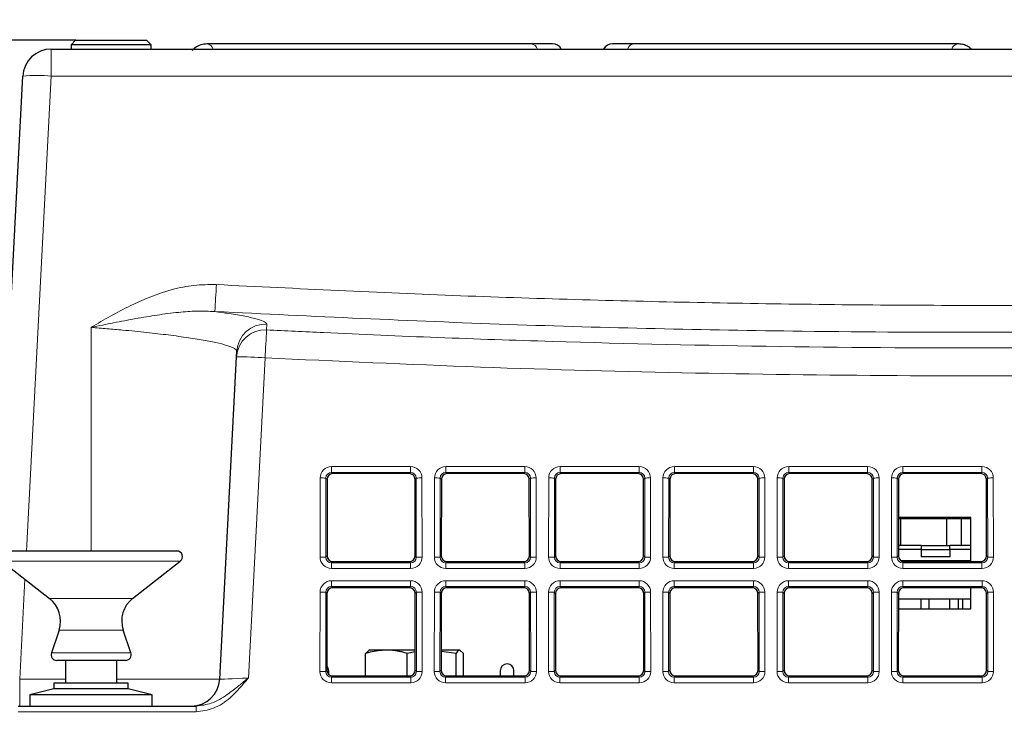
# Paper-space layout 'Blatt5' of a CAD drawing. Header units: millimetres. Extents: x 5 to 418, y 2 to 292.
# Tile 7 of 30: x 131 to 175, y 224 to 255. Entities that reach past the tile are written whole.
import ezdxf

# ---------------------------------------------------------------- set-up
doc = ezdxf.new("R2010")
doc.units = ezdxf.units.MM
doc.layers.add('SLD-0', color=7, linetype='Continuous')
doc.styles.add('SLDTEXTSTYLE1', font='TXT', dxfattribs={"width": 0.605})
doc.dimstyles.new('SLDDIMSTYLE5', dxfattribs={"dimtxt": 3.5, "dimasz": 3.302, "dimexe": 0, "dimexo": 0.0625, "dimgap": 0.875, "dimtad": 1, "dimdec": 1, "dimlfac": 2, "dimrnd": 1e-09, "dimzin": 12, "dimdsep": 46, "dimtxsty": 'SLDTEXTSTYLE1', "dimsah": 1, "dimcen": 0.09, "dimadec": 0, "dimazin": 3, "dimtfac": 1, "dimtofl": 0, "dimtmove": 0, "dimatfit": 3, "dimfxl": 1, "dimfrac": 2, "dimtolj": 1, "dimtzin": 12, "dimarcsym": 0})
doc.dimstyles.new('SLDDIMSTYLE6', dxfattribs={"dimtxt": 3.5, "dimasz": 3.302, "dimexe": 0, "dimexo": 0.0625, "dimgap": 0.875, "dimtad": 1, "dimlfac": 2, "dimrnd": 1e-09, "dimzin": 12, "dimdsep": 46, "dimtxsty": 'SLDTEXTSTYLE1', "dimsah": 1, "dimcen": 0.09, "dimadec": 0, "dimazin": 3, "dimtfac": 1, "dimtofl": 0, "dimtmove": 0, "dimatfit": 3, "dimfxl": 1, "dimfrac": 2, "dimtolj": 1, "dimtzin": 12, "dimarcsym": 0})

# ---------------------------------------------------------------- blocks, each defined once
blk = doc.blocks.new('_D_28')
at = {"layer": 'SLD-0', "color": 7}
for p, q in [((133.868, 254.007), (96.083, 254.007)), ((97.083, 254.007), (97.083, 138.668)), ((119.043, 138.668), (96.083, 138.668))]:
    blk.add_line(p, q, dxfattribs=at)
for points in [[(97.083, 254.007), (96.575, 250.705), (97.591, 250.705)], [(97.083, 138.668), (97.591, 141.97), (96.575, 141.97)]]:
    blk.add_solid(points, dxfattribs=at)
at = {"layer": 'SLD-0', "color": 7, "insert": (92.572, 190.322), "char_height": 3.5, "attachment_point": 1, "rotation": 90, "style": 'SLDTEXTSTYLE1'}
blk.add_mtext('230,7', dxfattribs=at)
blk = doc.blocks.new('_D_34')
at = {"layer": 'SLD-0', "color": 7}
for p, q in [((113.293, 153.905), (113.293, 269.669)), ((309.293, 153.905), (309.293, 269.669)), ((113.293, 268.669), (309.293, 268.669))]:
    blk.add_line(p, q, dxfattribs=at)
for points in [[(113.293, 268.669), (116.595, 268.161), (116.595, 269.177)], [(309.293, 268.669), (305.991, 269.177), (305.991, 268.161)]]:
    blk.add_solid(points, dxfattribs=at)
at = {"layer": 'SLD-0', "color": 7, "insert": (207.282, 273.18), "char_height": 3.5, "attachment_point": 1, "style": 'SLDTEXTSTYLE1'}
blk.add_mtext('392', dxfattribs=at)

psp = doc.layouts.new('Blatt5')

# ---------------------------------------------------------------- linework, layer by layer
at = {"color": 7, "linetype": 'Continuous', "lineweight": 25}
for p, q in [((133.8676, 254.0073), (133.6676, 253.8073)), ((133.6676, 253.8073), (133.6676, 253.6183)), ((137.1676, 253.8073), (133.6676, 253.8073)), ((133.8676, 254.0073), (136.9676, 254.0073)), ((137.1676, 253.8073), (136.9676, 254.0073)), ((137.1676, 253.6183), (137.1676, 253.8073)), ((153.7975, 253.8488), (139.6112, 253.8488)), ((154.7275, 253.8488), (153.7975, 253.8488)), ((158.2877, 253.8488), (157.3577, 253.8488)), ((172.474, 253.8488), (158.2877, 253.8488)), ((132.801, 253.6183), (212.2841, 253.6183)), ((130.1702, 226.0529), (131.5527, 252.4337)), ((140.9091, 240.1521), (140.9219, 240.3972)), ((140.1702, 226.0529), (140.9091, 240.1521)), ((148.467, 235.0424), (145.1182, 235.0424)), ((153.467, 235.0424), (150.1182, 235.0424)), ((158.467, 235.0424), (155.1182, 235.0424)), ((163.467, 235.0424), (160.1182, 235.0424)), ((168.467, 235.0424), (165.1182, 235.0424)), ((173.467, 235.0424), (170.1182, 235.0424)), ((144.8683, 234.7929), (144.8653, 231.4406)), ((148.7199, 231.4406), (148.7169, 234.7929)), ((149.8683, 234.7929), (149.8653, 231.4406)), ((153.7199, 231.4406), (153.7169, 234.7929)), ((154.8683, 234.7929), (154.8653, 231.4406)), ((158.7199, 231.4406), (158.7169, 234.7929)), ((159.8683, 234.7929), (159.8653, 231.4406)), ((163.7199, 231.4406), (163.7169, 234.7929)), ((164.8683, 234.7929), (164.8653, 231.4406)), ((168.7199, 231.4406), (168.7169, 234.7929)), ((169.8683, 234.7929), (169.8653, 231.4406)), ((173.7199, 231.4406), (173.7169, 234.7929)), ((173.0426, 233.1183), (169.8668, 233.1183)), ((170.9464, 233.0683), (170.9464, 233.1183)), ((170.9964, 233.1183), (170.9964, 233.0683)), ((173.0426, 231.1908), (173.0426, 233.1183)), ((170.9964, 233.0683), (169.8667, 233.0683)), ((169.9664, 231.8933), (169.9664, 233.0683)), ((173.0426, 233.0683), (170.9464, 233.0683)), ((171.9764, 233.0683), (171.9764, 231.8933)), ((172.6264, 231.8933), (172.6264, 233.0683)), ((170.8656, 231.8933), (169.8657, 231.8933)), ((170.8656, 231.8933), (172.1196, 231.8933)), ((173.0426, 231.8933), (172.1196, 231.8933)), ((138.2926, 231.6545), (130.7926, 231.6545)), ((170.8573, 231.7183), (169.8655, 231.7183)), ((170.8573, 231.7183), (172.1278, 231.7183)), ((172.1254, 231.4007), (170.8598, 231.4007)), ((173.0426, 231.7183), (172.1278, 231.7183)), ((130.6387, 231.2075), (132.724, 229.5783)), ((136.3612, 229.5783), (138.4465, 231.2075)), ((145.1147, 231.1908), (148.4705, 231.1908)), ((150.1147, 231.1908), (153.4705, 231.1908)), ((155.1147, 231.1908), (158.4705, 231.1908)), ((160.1147, 231.1908), (163.4705, 231.1908)), ((165.1147, 231.1908), (168.4705, 231.1908)), ((169.9615, 231.2433), (173.0426, 231.2433)), ((170.1147, 231.1908), (173.4705, 231.1908)), ((144.8637, 229.7975), (144.8607, 226.4361)), ((148.4715, 230.0469), (145.1136, 230.0469)), ((148.7245, 226.4361), (148.7214, 229.7975)), ((149.8637, 229.7975), (149.8607, 226.4361)), ((153.4715, 230.0469), (150.1136, 230.0469)), ((153.7245, 226.4361), (153.7214, 229.7975)), ((154.8637, 229.7975), (154.8607, 226.4361)), ((158.4715, 230.0469), (155.1136, 230.0469)), ((158.7245, 226.4361), (158.7214, 229.7975)), ((159.8637, 229.7975), (159.8607, 226.4361)), ((163.4715, 230.0469), (160.1136, 230.0469)), ((163.7245, 226.4361), (163.7214, 229.7975)), ((164.8637, 229.7975), (164.8607, 226.4361)), ((168.4715, 230.0469), (165.1136, 230.0469)), ((168.7245, 226.4361), (168.7214, 229.7975)), ((169.8637, 229.7975), (169.8607, 226.4361)), ((173.4715, 230.0469), (170.1136, 230.0469)), ((173.0426, 229.1183), (173.0426, 230.0469)), ((173.7245, 226.4361), (173.7214, 229.7975)), ((169.8635, 229.5683), (173.0426, 229.5683)), ((170.8613, 229.1183), (170.8613, 229.5683)), ((171.2149, 229.1183), (171.2149, 229.5683)), ((172.1014, 229.5683), (172.1014, 229.1183)), ((172.5014, 229.1183), (172.5014, 229.5683)), ((172.6644, 229.5683), (172.6644, 229.1183)), ((173.018, 229.5683), (173.018, 229.1183)), ((169.8631, 229.1183), (173.0426, 229.1183)), ((133.1398, 228.1967), (132.8055, 227.1976)), ((136.2797, 227.1976), (135.9454, 228.1967)), ((146.5513, 227.174), (146.7121, 227.3183)), ((146.5513, 226.1862), (146.5513, 227.174)), ((147.4611, 227.3183), (146.6927, 227.3183)), ((148.7237, 227.3183), (147.4611, 227.3183)), ((148.7238, 227.2426), (148.371, 227.174)), ((148.371, 226.1862), (148.371, 227.174)), ((150.5123, 227.174), (149.8614, 227.2618)), ((150.6731, 227.3183), (149.8615, 227.3183)), ((150.5123, 226.1862), (150.5123, 227.174)), ((150.8339, 227.174), (150.6731, 227.3183)), ((150.8339, 226.1862), (150.8339, 227.174)), ((134.1023, 226.8683), (133.0426, 226.8683)), ((133.4176, 226.8683), (133.4176, 225.8683)), ((136.0426, 226.8683), (134.1023, 226.8683)), ((135.6676, 225.8683), (135.6676, 226.8683)), ((144.9426, 226.2508), (144.9426, 226.4183)), ((145.1101, 226.1862), (148.4751, 226.1862)), ((150.1101, 226.1862), (153.4751, 226.1862)), ((152.4426, 226.4183), (152.4426, 226.1862)), ((153.0426, 226.1862), (153.0426, 226.4183)), ((155.1101, 226.1862), (158.4751, 226.1862)), ((160.1101, 226.1862), (163.4751, 226.1862)), ((165.1101, 226.1862), (168.4751, 226.1862)), ((170.1101, 226.1862), (173.4751, 226.1862)), ((132.9176, 225.8683), (132.9176, 225.6183)), ((136.1676, 225.8683), (132.9176, 225.8683)), ((136.1676, 225.6183), (136.1676, 225.8683)), ((132.9176, 225.6183), (131.8676, 225.3683)), ((131.8676, 225.3683), (131.8676, 224.8683)), ((137.0802, 225.3683), (131.8676, 225.3683)), ((136.1676, 225.6183), (132.9176, 225.6183)), ((137.2176, 225.3683), (136.1676, 225.6183)), ((137.2176, 225.3683), (137.0802, 225.3683)), ((137.2176, 224.8683), (137.2176, 225.3683)), ((131.3458, 224.8683), (139.1416, 224.8683))]:
    psp.add_line(p, q, dxfattribs=at)
at = {"color": 7, "linetype": 'Continuous', "lineweight": 18}
for p, q in [((132.801, 253.6183), (132.801, 252.4337)), ((132.801, 252.4337), (131.712, 231.6545)), ((212.2841, 252.4337), (132.801, 252.4337)), ((134.5426, 241.4382), (134.5426, 231.6545)), ((142.1574, 240.1085), (141.423, 226.0965)), ((145.0654, 235.3492), (148.5198, 235.3492)), ((145.0654, 235.0952), (145.0654, 235.3492)), ((148.5198, 235.0952), (148.5198, 235.3492)), ((150.0654, 235.3492), (153.5198, 235.3492)), ((150.0654, 235.0952), (150.0654, 235.3492)), ((153.5198, 235.0952), (153.5198, 235.3492)), ((155.0654, 235.3492), (158.5198, 235.3492)), ((155.0654, 235.0952), (155.0654, 235.3492)), ((158.5198, 235.0952), (158.5198, 235.3492)), ((160.0654, 235.3492), (163.5198, 235.3492)), ((160.0654, 235.0952), (160.0654, 235.3492)), ((163.5198, 235.0952), (163.5198, 235.3492)), ((165.0654, 235.3492), (168.5198, 235.3492)), ((165.0654, 235.0952), (165.0654, 235.3492)), ((168.5198, 235.0952), (168.5198, 235.3492)), ((170.0654, 235.3492), (173.5198, 235.3492)), ((170.0654, 235.0952), (170.0654, 235.3492)), ((173.5198, 235.0952), (173.5198, 235.3492)), ((144.5625, 231.3919), (144.5656, 234.8503)), ((144.8153, 234.846), (144.8121, 231.3875)), ((144.8683, 234.7929), (144.8153, 234.846)), ((148.5198, 235.0952), (145.0654, 235.0952)), ((145.0654, 235.0952), (145.1182, 235.0424)), ((148.467, 235.0424), (148.5198, 235.0952)), ((148.7699, 234.846), (148.7169, 234.7929)), ((148.7731, 231.3875), (148.7699, 234.846)), ((149.0196, 234.8503), (149.0227, 231.3919)), ((149.5625, 231.3919), (149.5656, 234.8503)), ((149.8153, 234.846), (149.8121, 231.3875)), ((149.8683, 234.7929), (149.8153, 234.846)), ((153.5198, 235.0952), (150.0654, 235.0952)), ((150.0654, 235.0952), (150.1182, 235.0424)), ((153.467, 235.0424), (153.5198, 235.0952)), ((153.7699, 234.846), (153.7169, 234.7929)), ((153.7731, 231.3875), (153.7699, 234.846)), ((154.0196, 234.8503), (154.0227, 231.3919)), ((154.5625, 231.3919), (154.5656, 234.8503)), ((154.8153, 234.846), (154.8121, 231.3875)), ((154.8683, 234.7929), (154.8153, 234.846)), ((158.5198, 235.0952), (155.0654, 235.0952)), ((155.0654, 235.0952), (155.1182, 235.0424)), ((158.467, 235.0424), (158.5198, 235.0952)), ((158.7699, 234.846), (158.7169, 234.7929)), ((158.7731, 231.3875), (158.7699, 234.846)), ((159.0196, 234.8503), (159.0227, 231.3919)), ((159.5625, 231.3919), (159.5656, 234.8503)), ((159.8153, 234.846), (159.8121, 231.3875)), ((159.8683, 234.7929), (159.8153, 234.846)), ((163.5198, 235.0952), (160.0654, 235.0952)), ((160.0654, 235.0952), (160.1182, 235.0424)), ((163.467, 235.0424), (163.5198, 235.0952)), ((163.7699, 234.846), (163.7169, 234.7929)), ((163.7731, 231.3875), (163.7699, 234.846)), ((164.0196, 234.8503), (164.0227, 231.3919)), ((164.5625, 231.3919), (164.5656, 234.8503)), ((164.8153, 234.846), (164.8121, 231.3875)), ((164.8683, 234.7929), (164.8153, 234.846)), ((168.5198, 235.0952), (165.0654, 235.0952)), ((165.0654, 235.0952), (165.1182, 235.0424)), ((168.467, 235.0424), (168.5198, 235.0952)), ((168.7699, 234.846), (168.7169, 234.7929)), ((168.7731, 231.3875), (168.7699, 234.846)), ((169.0196, 234.8503), (169.0227, 231.3919)), ((169.5625, 231.3919), (169.5656, 234.8503)), ((169.8153, 234.846), (169.8121, 231.3875)), ((169.8683, 234.7929), (169.8153, 234.846)), ((173.5198, 235.0952), (170.0654, 235.0952)), ((170.0654, 235.0952), (170.1182, 235.0424)), ((173.467, 235.0424), (173.5198, 235.0952)), ((173.7699, 234.846), (173.7169, 234.7929)), ((173.7731, 231.3875), (173.7699, 234.846)), ((174.0196, 234.8503), (174.0227, 231.3919)), ((144.8121, 231.3875), (144.8653, 231.4406)), ((148.7199, 231.4406), (148.7731, 231.3875)), ((149.8121, 231.3875), (149.8653, 231.4406)), ((153.7199, 231.4406), (153.7731, 231.3875)), ((154.8121, 231.3875), (154.8653, 231.4406)), ((158.7199, 231.4406), (158.7731, 231.3875)), ((159.8121, 231.3875), (159.8653, 231.4406)), ((163.7199, 231.4406), (163.7731, 231.3875)), ((164.8121, 231.3875), (164.8653, 231.4406)), ((168.7199, 231.4406), (168.7731, 231.3875)), ((169.8121, 231.3875), (169.8653, 231.4406)), ((173.7199, 231.4406), (173.7731, 231.3875)), ((133.3967, 231.2075), (130.6387, 231.2075)), ((138.4465, 231.2075), (133.3967, 231.2075)), ((145.1147, 231.1908), (145.0613, 231.1374)), ((145.0613, 230.8921), (145.0613, 231.1374)), ((145.0613, 231.1374), (148.5239, 231.1374)), ((148.5239, 231.1374), (148.4705, 231.1908)), ((148.5239, 230.8921), (148.5239, 231.1374)), ((150.1147, 231.1908), (150.0613, 231.1374)), ((150.0613, 230.8921), (150.0613, 231.1374)), ((150.0613, 231.1374), (153.5239, 231.1374)), ((153.5239, 231.1374), (153.4705, 231.1908)), ((153.5239, 230.8921), (153.5239, 231.1374)), ((155.1147, 231.1908), (155.0613, 231.1374)), ((155.0613, 230.8921), (155.0613, 231.1374)), ((155.0613, 231.1374), (158.5239, 231.1374)), ((158.5239, 231.1374), (158.4705, 231.1908)), ((158.5239, 230.8921), (158.5239, 231.1374)), ((160.1147, 231.1908), (160.0613, 231.1374)), ((160.0613, 230.8921), (160.0613, 231.1374)), ((160.0613, 231.1374), (163.5239, 231.1374)), ((163.5239, 231.1374), (163.4705, 231.1908)), ((163.5239, 230.8921), (163.5239, 231.1374)), ((165.1147, 231.1908), (165.0613, 231.1374)), ((165.0613, 230.8921), (165.0613, 231.1374)), ((165.0613, 231.1374), (168.5239, 231.1374)), ((168.5239, 231.1374), (168.4705, 231.1908)), ((168.5239, 230.8921), (168.5239, 231.1374)), ((170.1147, 231.1908), (170.0613, 231.1374)), ((170.0613, 230.8921), (170.0613, 231.1374)), ((170.0613, 231.1374), (173.5239, 231.1374)), ((173.5239, 231.1374), (173.4705, 231.1908)), ((173.5239, 230.8921), (173.5239, 231.1374)), ((148.5239, 230.8921), (145.0613, 230.8921)), ((153.5239, 230.8921), (150.0613, 230.8921)), ((158.5239, 230.8921), (155.0613, 230.8921)), ((163.5239, 230.8921), (160.0613, 230.8921)), ((168.5239, 230.8921), (165.0613, 230.8921)), ((173.5239, 230.8921), (170.0613, 230.8921)), ((131.6473, 230.4195), (131.4185, 226.0529)), ((145.0608, 230.3538), (148.5244, 230.3538)), ((145.0608, 230.0997), (145.0608, 230.3538)), ((148.5244, 230.0997), (145.0608, 230.0997)), ((145.0608, 230.0997), (145.1136, 230.0469)), ((148.4715, 230.0469), (148.5244, 230.0997)), ((148.5244, 230.0997), (148.5244, 230.3538)), ((150.0608, 230.3538), (153.5244, 230.3538)), ((150.0608, 230.0997), (150.0608, 230.3538)), ((153.5244, 230.0997), (150.0608, 230.0997)), ((150.0608, 230.0997), (150.1136, 230.0469)), ((153.4715, 230.0469), (153.5244, 230.0997)), ((153.5244, 230.0997), (153.5244, 230.3538)), ((155.0608, 230.3538), (158.5244, 230.3538)), ((155.0608, 230.0997), (155.0608, 230.3538)), ((158.5244, 230.0997), (155.0608, 230.0997)), ((155.0608, 230.0997), (155.1136, 230.0469)), ((158.4715, 230.0469), (158.5244, 230.0997)), ((158.5244, 230.0997), (158.5244, 230.3538)), ((160.0608, 230.3538), (163.5244, 230.3538)), ((160.0608, 230.0997), (160.0608, 230.3538)), ((163.5244, 230.0997), (160.0608, 230.0997)), ((160.0608, 230.0997), (160.1136, 230.0469)), ((163.4715, 230.0469), (163.5244, 230.0997)), ((163.5244, 230.0997), (163.5244, 230.3538)), ((165.0608, 230.3538), (168.5244, 230.3538)), ((165.0608, 230.0997), (165.0608, 230.3538)), ((168.5244, 230.0997), (165.0608, 230.0997)), ((165.0608, 230.0997), (165.1136, 230.0469)), ((168.4715, 230.0469), (168.5244, 230.0997)), ((168.5244, 230.0997), (168.5244, 230.3538)), ((170.0608, 230.3538), (173.5244, 230.3538)), ((170.0608, 230.0997), (170.0608, 230.3538)), ((173.5244, 230.0997), (170.0608, 230.0997)), ((170.0608, 230.0997), (170.1136, 230.0469)), ((173.4715, 230.0469), (173.5244, 230.0997)), ((173.5244, 230.0997), (173.5244, 230.3538)), ((144.5579, 226.3873), (144.561, 229.8549)), ((144.8107, 229.8505), (144.8075, 226.3829)), ((144.8637, 229.7975), (144.8107, 229.8505)), ((148.7745, 229.8505), (148.7214, 229.7975)), ((148.7776, 226.3829), (148.7745, 229.8505)), ((149.0241, 229.8549), (149.0273, 226.3873)), ((149.5579, 226.3873), (149.561, 229.8549)), ((149.8107, 229.8505), (149.8075, 226.3829)), ((149.8637, 229.7975), (149.8107, 229.8505)), ((153.7745, 229.8505), (153.7214, 229.7975)), ((153.7776, 226.3829), (153.7745, 229.8505)), ((154.0241, 229.8549), (154.0273, 226.3873)), ((154.5579, 226.3873), (154.561, 229.8549)), ((154.8107, 229.8505), (154.8075, 226.3829)), ((154.8637, 229.7975), (154.8107, 229.8505)), ((158.7745, 229.8505), (158.7214, 229.7975)), ((158.7776, 226.3829), (158.7745, 229.8505)), ((159.0241, 229.8549), (159.0273, 226.3873)), ((159.5579, 226.3873), (159.561, 229.8549)), ((159.8107, 229.8505), (159.8075, 226.3829)), ((159.8637, 229.7975), (159.8107, 229.8505)), ((163.7745, 229.8505), (163.7214, 229.7975)), ((163.7776, 226.3829), (163.7745, 229.8505)), ((164.0241, 229.8549), (164.0273, 226.3873)), ((164.5579, 226.3873), (164.561, 229.8549)), ((164.8107, 229.8505), (164.8075, 226.3829)), ((164.8637, 229.7975), (164.8107, 229.8505)), ((168.7745, 229.8505), (168.7214, 229.7975)), ((168.7776, 226.3829), (168.7745, 229.8505)), ((169.0241, 229.8549), (169.0273, 226.3873)), ((169.5579, 226.3873), (169.561, 229.8549)), ((169.8107, 229.8505), (169.8075, 226.3829)), ((169.8637, 229.7975), (169.8107, 229.8505)), ((173.7745, 229.8505), (173.7214, 229.7975)), ((173.7776, 226.3829), (173.7745, 229.8505)), ((174.0241, 229.8549), (174.0273, 226.3873)), ((134.0088, 229.5783), (132.724, 229.5783)), ((136.3612, 229.5783), (134.0088, 229.5783)), ((134.1308, 228.1967), (133.1398, 228.1967)), ((135.9454, 228.1967), (134.1308, 228.1967)), ((134.0327, 227.1976), (132.8055, 227.1976)), ((136.2797, 227.1976), (134.0327, 227.1976)), ((144.8075, 226.3829), (144.8607, 226.4361)), ((145.1101, 226.1862), (145.0567, 226.1328)), ((148.5284, 226.1328), (148.4751, 226.1862)), ((148.7245, 226.4361), (148.7776, 226.3829)), ((149.8075, 226.3829), (149.8607, 226.4361)), ((150.1101, 226.1862), (150.0567, 226.1328)), ((153.5284, 226.1328), (153.4751, 226.1862)), ((153.7245, 226.4361), (153.7776, 226.3829)), ((154.8075, 226.3829), (154.8607, 226.4361)), ((155.1101, 226.1862), (155.0567, 226.1328)), ((158.5284, 226.1328), (158.4751, 226.1862)), ((158.7245, 226.4361), (158.7776, 226.3829)), ((159.8075, 226.3829), (159.8607, 226.4361)), ((160.1101, 226.1862), (160.0567, 226.1328)), ((163.5284, 226.1328), (163.4751, 226.1862)), ((163.7245, 226.4361), (163.7776, 226.3829)), ((164.8075, 226.3829), (164.8607, 226.4361)), ((165.1101, 226.1862), (165.0567, 226.1328)), ((168.5284, 226.1328), (168.4751, 226.1862)), ((168.7245, 226.4361), (168.7776, 226.3829)), ((169.8075, 226.3829), (169.8607, 226.4361)), ((170.1101, 226.1862), (170.0567, 226.1328)), ((173.5284, 226.1328), (173.4751, 226.1862)), ((173.7245, 226.4361), (173.7776, 226.3829)), ((131.4185, 226.0529), (131.4185, 224.8683)), ((131.4185, 226.0529), (133.4176, 226.0529)), ((135.6676, 226.0529), (140.1702, 226.0529)), ((145.0567, 225.8875), (145.0567, 226.1328)), ((145.0567, 226.1328), (148.5284, 226.1328)), ((148.5284, 225.8875), (145.0567, 225.8875)), ((148.5284, 225.8875), (148.5284, 226.1328)), ((150.0567, 225.8875), (150.0567, 226.1328)), ((150.0567, 226.1328), (153.5284, 226.1328)), ((153.5284, 225.8875), (150.0567, 225.8875)), ((153.5284, 225.8875), (153.5284, 226.1328)), ((155.0567, 225.8875), (155.0567, 226.1328)), ((155.0567, 226.1328), (158.5284, 226.1328)), ((158.5284, 225.8875), (155.0567, 225.8875)), ((158.5284, 225.8875), (158.5284, 226.1328)), ((160.0567, 225.8875), (160.0567, 226.1328)), ((160.0567, 226.1328), (163.5284, 226.1328)), ((163.5284, 225.8875), (160.0567, 225.8875)), ((163.5284, 225.8875), (163.5284, 226.1328)), ((165.0567, 225.8875), (165.0567, 226.1328)), ((165.0567, 226.1328), (168.5284, 226.1328)), ((168.5284, 225.8875), (165.0567, 225.8875)), ((168.5284, 225.8875), (168.5284, 226.1328)), ((170.0567, 225.8875), (170.0567, 226.1328)), ((170.0567, 226.1328), (173.5284, 226.1328)), ((173.5284, 225.8875), (170.0567, 225.8875)), ((173.5284, 225.8875), (173.5284, 226.1328)), ((139.1416, 224.6227), (131.3458, 224.6227)), ((139.1416, 224.6227), (139.1416, 224.8683))]:
    psp.add_line(p, q, dxfattribs=at)
at = {"color": 7, "linetype": 'Continuous', "lineweight": 25, "flags": 128}
for points in [[(173.018, 229.5467), (173.0361, 229.5398), (173.0426, 229.537)], [(173.0426, 229.537), (173.0361, 229.5398), (173.018, 229.5467)], [(144.9426, 226.4183), (144.9197, 226.5331), (144.8608, 226.6241)]]:
    psp.add_lwpolyline(points, dxfattribs=at)
at = {"color": 7, "linetype": 'Continuous', "lineweight": 18}
for centre, radius, start, end in [((139.5788, 253.5302), 0.3202, 15.97357, 84.26505), ((153.765, 253.53), 0.3205, 15.88309, 84.17207), ((158.3226, 253.5272), 0.3235, 96.1953, 163.64351), ((172.4969, 253.5414), 0.3082, 93.99122, 165.54237), ((132.1769, 246.4519), 6.0143, 84.04331, 95.95669), ((17.5469, 249.6943), 122.6446, 356.466037, 357.017702), ((142.1551, 240.0846), 1.2478, 87.02096, 176.89982), ((142.168, 240.3298), 1.2479, 87.02609, 176.90436), ((560.2048, 219.3281), 418.5636, 176.986735, 177.154263), ((140.9078, 222.2246), 17.9275, 86.00302, 89.99576), ((144.62, 230.8194), 4.0313, 87.22407, 90.77349), ((148.9651, 230.8194), 4.0313, 89.22651, 92.77593), ((149.62, 230.8194), 4.0313, 87.22407, 90.77349), ((153.9651, 230.8194), 4.0313, 89.22651, 92.77593), ((154.62, 230.8194), 4.0313, 87.22407, 90.77349), ((158.9651, 230.8194), 4.0313, 89.22651, 92.77593), ((159.62, 230.8194), 4.0313, 87.22407, 90.77349), ((163.9651, 230.8194), 4.0313, 89.22651, 92.77593), ((164.62, 230.8194), 4.0313, 87.22407, 90.77349), ((168.9651, 230.8194), 4.0313, 89.22651, 92.77593), ((169.62, 230.8194), 4.0313, 87.22407, 90.77349), ((173.9651, 230.8194), 4.0313, 89.22651, 92.77593), ((144.6169, 227.3609), 4.0313, 87.22407, 90.77349), ((148.9683, 227.3609), 4.0313, 89.22651, 92.77593), ((149.6169, 227.3609), 4.0313, 87.22407, 90.77349), ((153.9683, 227.3609), 4.0313, 89.22651, 92.77593), ((154.6169, 227.3609), 4.0313, 87.22407, 90.77349), ((158.9683, 227.3609), 4.0313, 89.22651, 92.77593), ((159.6169, 227.3609), 4.0313, 87.22407, 90.77349), ((163.9683, 227.3609), 4.0313, 89.22651, 92.77593), ((164.6169, 227.3609), 4.0313, 87.22407, 90.77349), ((168.9683, 227.3609), 4.0313, 89.22651, 92.77593), ((169.6169, 227.3609), 4.0313, 87.22407, 90.77349), ((173.9683, 227.3609), 4.0313, 89.22651, 92.77593), ((144.6155, 225.824), 4.0313, 87.22407, 90.77349), ((148.9697, 225.824), 4.0313, 89.22651, 92.77593), ((149.6155, 225.824), 4.0313, 87.22407, 90.77349), ((153.9697, 225.824), 4.0313, 89.22651, 92.77593), ((154.6155, 225.824), 4.0313, 87.22407, 90.77349), ((158.9697, 225.824), 4.0313, 89.22651, 92.77593), ((159.6155, 225.824), 4.0313, 87.22407, 90.77349), ((163.9697, 225.824), 4.0313, 89.22651, 92.77593), ((164.6155, 225.824), 4.0313, 87.22407, 90.77349), ((168.9697, 225.824), 4.0313, 89.22651, 92.77593), ((169.6155, 225.824), 4.0313, 87.22407, 90.77349), ((173.9697, 225.824), 4.0313, 89.22651, 92.77593), ((144.6123, 222.3564), 4.0313, 87.22407, 90.77349), ((148.9729, 222.3564), 4.0313, 89.22651, 92.77593), ((149.6123, 222.3564), 4.0313, 87.22407, 90.77349), ((153.9729, 222.3564), 4.0313, 89.22651, 92.77593), ((154.6123, 222.3564), 4.0313, 87.22407, 90.77349), ((158.9729, 222.3564), 4.0313, 89.22651, 92.77593), ((159.6123, 222.3564), 4.0313, 87.22407, 90.77349), ((163.9729, 222.3564), 4.0313, 89.22651, 92.77593), ((164.6123, 222.3564), 4.0313, 87.22407, 90.77349), ((168.9729, 222.3564), 4.0313, 89.22651, 92.77593), ((169.6123, 222.3564), 4.0313, 87.22407, 90.77349), ((173.9729, 222.3564), 4.0313, 89.22651, 92.77593)]:
    psp.add_arc(centre, radius, start, end, dxfattribs=at)
at = {"color": 7, "linetype": 'Continuous', "lineweight": 25}
for centre, radius, start, end in [((154.7275, 253.4043), 0.4445, 28.77948, 90), ((157.3577, 253.4043), 0.4445, 90, 151.22052), ((132.801, 252.3683), 1.25, 90, 177), ((138.2926, 231.4045), 0.25, 308, 90), ((131.9544, 228.5933), 1.25, 341.5, 52), ((137.1308, 228.5933), 1.25, 128, 198.5), ((133.0426, 227.1183), 0.25, 161.5, 270), ((136.0426, 227.1183), 0.25, 270, 18.5), ((152.7426, 226.4183), 0.3, 0, 180), ((138.9219, 226.1183), 1.25, 270, 357)]:
    psp.add_arc(centre, radius, start, end, dxfattribs=at)
at = {"color": 7, "linetype": 'Continuous', "lineweight": 18}
for centre, major_axis, ratio, start_param, end_param in [((145.0663, 234.849), (0.4261, -0.2634), 0.9979617, 2.1253446, 3.6934019), ((148.5189, 234.849), (0.4261, 0.2634), 0.9979617, 5.7313761, 7.2994334), ((150.0663, 234.849), (0.4261, -0.2634), 0.9979617, 2.1253446, 3.6934019), ((153.5189, 234.849), (0.4261, 0.2634), 0.9979617, 5.7313761, 7.2994334), ((155.0663, 234.849), (0.4261, -0.2634), 0.9979617, 2.1253446, 3.6934019), ((158.5189, 234.849), (0.4261, 0.2634), 0.9979617, 5.7313761, 7.2994334), ((160.0663, 234.849), (0.4261, -0.2634), 0.9979617, 2.1253446, 3.6934019), ((163.5189, 234.849), (0.4261, 0.2634), 0.9979617, 5.7313761, 7.2994334), ((165.0663, 234.849), (0.4261, -0.2634), 0.9979617, 2.1253446, 3.6934019), ((168.5189, 234.849), (0.4261, 0.2634), 0.9979617, 5.7313761, 7.2994334), ((170.0663, 234.849), (0.4261, -0.2634), 0.9979617, 2.1253446, 3.6934019), ((173.5189, 234.849), (0.4261, 0.2634), 0.9979617, 5.7313761, 7.2994334), ((145.0663, 234.8446), (0.2008, -0.1516), 0.9933986, 2.2177606, 3.7858179), ((148.5189, 234.8446), (0.2008, 0.1516), 0.9933986, 5.6389601, 7.2070174), ((150.0663, 234.8446), (0.2008, -0.1516), 0.9933986, 2.2177606, 3.7858179), ((153.5189, 234.8446), (0.2008, 0.1516), 0.9933986, 5.6389601, 7.2070174), ((155.0663, 234.8446), (0.2008, -0.1516), 0.9933986, 2.2177606, 3.7858179), ((158.5189, 234.8446), (0.2008, 0.1516), 0.9933986, 5.6389601, 7.2070174), ((160.0663, 234.8446), (0.2008, -0.1516), 0.9933986, 2.2177606, 3.7858179), ((163.5189, 234.8446), (0.2008, 0.1516), 0.9933986, 5.6389601, 7.2070174), ((165.0663, 234.8446), (0.2008, -0.1516), 0.9933986, 2.2177606, 3.7858179), ((168.5189, 234.8446), (0.2008, 0.1516), 0.9933986, 5.6389601, 7.2070174), ((170.0663, 234.8446), (0.2008, -0.1516), 0.9933986, 2.2177606, 3.7858179), ((173.5189, 234.8446), (0.2008, 0.1516), 0.9933986, 5.6389601, 7.2070174), ((145.0631, 231.3932), (0.3089, 0.3955), 0.9962403, 2.234797, 3.8028543), ((145.0631, 231.3889), (0.1619, 0.1938), 0.9898801, 2.2670539, 3.8351112), ((148.522, 231.3932), (-0.3089, 0.3955), 0.9962403, 2.480331, 4.0483883), ((148.522, 231.3889), (-0.1619, 0.1938), 0.9898801, 2.4480741, 4.0161314), ((150.0631, 231.3932), (0.3089, 0.3955), 0.9962403, 2.234797, 3.8028543), ((150.0631, 231.3889), (0.1619, 0.1938), 0.9898801, 2.2670539, 3.8351112), ((153.522, 231.3932), (-0.3089, 0.3955), 0.9962403, 2.480331, 4.0483883), ((153.522, 231.3889), (-0.1619, 0.1938), 0.9898801, 2.4480741, 4.0161314), ((155.0631, 231.3932), (0.3089, 0.3955), 0.9962403, 2.234797, 3.8028543), ((155.0631, 231.3889), (0.1619, 0.1938), 0.9898801, 2.2670539, 3.8351112), ((158.522, 231.3932), (-0.3089, 0.3955), 0.9962403, 2.480331, 4.0483883), ((158.522, 231.3889), (-0.1619, 0.1938), 0.9898801, 2.4480741, 4.0161314), ((160.0631, 231.3932), (0.3089, 0.3955), 0.9962403, 2.234797, 3.8028543), ((160.0631, 231.3889), (0.1619, 0.1938), 0.9898801, 2.2670539, 3.8351112), ((163.522, 231.3932), (-0.3089, 0.3955), 0.9962403, 2.480331, 4.0483883), ((163.522, 231.3889), (-0.1619, 0.1938), 0.9898801, 2.4480741, 4.0161314), ((165.0631, 231.3932), (0.3089, 0.3955), 0.9962403, 2.234797, 3.8028543), ((165.0631, 231.3889), (0.1619, 0.1938), 0.9898801, 2.2670539, 3.8351112), ((168.522, 231.3932), (-0.3089, 0.3955), 0.9962403, 2.480331, 4.0483883), ((168.522, 231.3889), (-0.1619, 0.1938), 0.9898801, 2.4480741, 4.0161314), ((170.0631, 231.3932), (0.3089, 0.3955), 0.9962403, 2.234797, 3.8028543), ((170.0631, 231.3889), (0.1619, 0.1938), 0.9898801, 2.2670539, 3.8351112), ((173.522, 231.3932), (-0.3089, 0.3955), 0.9962403, 2.480331, 4.0483883), ((173.522, 231.3889), (-0.1619, 0.1938), 0.9898801, 2.4480741, 4.0161314), ((145.0617, 229.8535), (0.4261, -0.2634), 0.9979617, 2.1253446, 3.6934019), ((145.0617, 229.8492), (0.2008, -0.1516), 0.9933986, 2.2177606, 3.7858179), ((148.5234, 229.8535), (0.4261, 0.2634), 0.9979617, 5.7313761, 7.2994334), ((148.5234, 229.8492), (0.2008, 0.1516), 0.9933986, 5.6389601, 7.2070174), ((150.0617, 229.8535), (0.4261, -0.2634), 0.9979617, 2.1253446, 3.6934019), ((150.0617, 229.8492), (0.2008, -0.1516), 0.9933986, 2.2177606, 3.7858179), ((153.5234, 229.8535), (0.4261, 0.2634), 0.9979617, 5.7313761, 7.2994334), ((153.5234, 229.8492), (0.2008, 0.1516), 0.9933986, 5.6389601, 7.2070174), ((155.0617, 229.8535), (0.4261, -0.2634), 0.9979617, 2.1253446, 3.6934019), ((155.0617, 229.8492), (0.2008, -0.1516), 0.9933986, 2.2177606, 3.7858179), ((158.5234, 229.8535), (0.4261, 0.2634), 0.9979617, 5.7313761, 7.2994334), ((158.5234, 229.8492), (0.2008, 0.1516), 0.9933986, 5.6389601, 7.2070174), ((160.0617, 229.8535), (0.4261, -0.2634), 0.9979617, 2.1253446, 3.6934019), ((160.0617, 229.8492), (0.2008, -0.1516), 0.9933986, 2.2177606, 3.7858179), ((163.5234, 229.8535), (0.4261, 0.2634), 0.9979617, 5.7313761, 7.2994334), ((163.5234, 229.8492), (0.2008, 0.1516), 0.9933986, 5.6389601, 7.2070174), ((165.0617, 229.8535), (0.4261, -0.2634), 0.9979617, 2.1253446, 3.6934019), ((165.0617, 229.8492), (0.2008, -0.1516), 0.9933986, 2.2177606, 3.7858179), ((168.5234, 229.8535), (0.4261, 0.2634), 0.9979617, 5.7313761, 7.2994334), ((168.5234, 229.8492), (0.2008, 0.1516), 0.9933986, 5.6389601, 7.2070174), ((170.0617, 229.8535), (0.4261, -0.2634), 0.9979617, 2.1253446, 3.6934019), ((170.0617, 229.8492), (0.2008, -0.1516), 0.9933986, 2.2177606, 3.7858179), ((173.5234, 229.8535), (0.4261, 0.2634), 0.9979617, 5.7313761, 7.2994334), ((173.5234, 229.8492), (0.2008, 0.1516), 0.9933986, 5.6389601, 7.2070174), ((145.0586, 226.3887), (0.3089, 0.3955), 0.9962403, 2.234797, 3.8028543), ((145.0586, 226.3843), (0.1619, 0.1938), 0.9898801, 2.2670539, 3.8351112), ((148.5266, 226.3887), (-0.3089, 0.3955), 0.9962403, 2.480331, 4.0483883), ((148.5266, 226.3843), (-0.1619, 0.1938), 0.9898801, 2.4480741, 4.0161314), ((150.0586, 226.3887), (0.3089, 0.3955), 0.9962403, 2.234797, 3.8028543), ((150.0586, 226.3843), (0.1619, 0.1938), 0.9898801, 2.2670539, 3.8351112), ((153.5266, 226.3887), (-0.3089, 0.3955), 0.9962403, 2.480331, 4.0483883), ((153.5266, 226.3843), (-0.1619, 0.1938), 0.9898801, 2.4480741, 4.0161314), ((155.0586, 226.3887), (0.3089, 0.3955), 0.9962403, 2.234797, 3.8028543), ((155.0586, 226.3843), (0.1619, 0.1938), 0.9898801, 2.2670539, 3.8351112), ((158.5266, 226.3887), (-0.3089, 0.3955), 0.9962403, 2.480331, 4.0483883), ((158.5266, 226.3843), (-0.1619, 0.1938), 0.9898801, 2.4480741, 4.0161314), ((160.0586, 226.3887), (0.3089, 0.3955), 0.9962403, 2.234797, 3.8028543), ((160.0586, 226.3843), (0.1619, 0.1938), 0.9898801, 2.2670539, 3.8351112), ((163.5266, 226.3887), (-0.3089, 0.3955), 0.9962403, 2.480331, 4.0483883), ((163.5266, 226.3843), (-0.1619, 0.1938), 0.9898801, 2.4480741, 4.0161314), ((165.0586, 226.3887), (0.3089, 0.3955), 0.9962403, 2.234797, 3.8028543), ((165.0586, 226.3843), (0.1619, 0.1938), 0.9898801, 2.2670539, 3.8351112), ((168.5266, 226.3887), (-0.3089, 0.3955), 0.9962403, 2.480331, 4.0483883), ((168.5266, 226.3843), (-0.1619, 0.1938), 0.9898801, 2.4480741, 4.0161314), ((170.0586, 226.3887), (0.3089, 0.3955), 0.9962403, 2.234797, 3.8028543), ((170.0586, 226.3843), (0.1619, 0.1938), 0.9898801, 2.2670539, 3.8351112), ((173.5266, 226.3887), (-0.3089, 0.3955), 0.9962403, 2.480331, 4.0483883), ((173.5266, 226.3843), (-0.1619, 0.1938), 0.9898801, 2.4480741, 4.0161314), ((141.4253, 226.1183), (1.2551, 0.0655), 0.017239, 3.1397852, 4.7096681)]:
    psp.add_ellipse(centre, major_axis=major_axis, ratio=ratio, start_param=start_param, end_param=end_param, dxfattribs=at)
at = {"color": 7, "linetype": 'Continuous', "lineweight": 25}
for centre, major_axis, ratio, start_param, end_param in [((145.1187, 234.7922), (0.2131, -0.1317), 0.9979617, 2.1253446, 3.6934019), ((148.4665, 234.7922), (0.2131, 0.1317), 0.9979617, 5.7313761, 7.2994334), ((150.1187, 234.7922), (0.2131, -0.1317), 0.9979617, 2.1253446, 3.6934019), ((153.4665, 234.7922), (0.2131, 0.1317), 0.9979617, 5.7313761, 7.2994334), ((155.1187, 234.7922), (0.2131, -0.1317), 0.9979617, 2.1253446, 3.6934019), ((158.4665, 234.7922), (0.2131, 0.1317), 0.9979617, 5.7313761, 7.2994334), ((160.1187, 234.7922), (0.2131, -0.1317), 0.9979617, 2.1253446, 3.6934019), ((163.4665, 234.7922), (0.2131, 0.1317), 0.9979617, 5.7313761, 7.2994334), ((165.1187, 234.7922), (0.2131, -0.1317), 0.9979617, 2.1253446, 3.6934019), ((168.4665, 234.7922), (0.2131, 0.1317), 0.9979617, 5.7313761, 7.2994334), ((170.1187, 234.7922), (0.2131, -0.1317), 0.9979617, 2.1253446, 3.6934019), ((173.4665, 234.7922), (0.2131, 0.1317), 0.9979617, 5.7313761, 7.2994334), ((171.4926, 231.8933), (0, 3.5559), 0.176327, 1.5707963, 1.6200303), ((171.4926, 231.8933), (0, 3.5559), 0.176327, 4.663155, 4.712389), ((145.1156, 231.4413), (0.1545, 0.1978), 0.9962403, 2.234797, 3.8028543), ((148.4696, 231.4413), (-0.1545, 0.1978), 0.9962403, 2.480331, 4.0483883), ((150.1156, 231.4413), (0.1545, 0.1978), 0.9962403, 2.234797, 3.8028543), ((153.4696, 231.4413), (-0.1545, 0.1978), 0.9962403, 2.480331, 4.0483883), ((155.1156, 231.4413), (0.1545, 0.1978), 0.9962403, 2.234797, 3.8028543), ((158.4696, 231.4413), (-0.1545, 0.1978), 0.9962403, 2.480331, 4.0483883), ((160.1156, 231.4413), (0.1545, 0.1978), 0.9962403, 2.234797, 3.8028543), ((163.4696, 231.4413), (-0.1545, 0.1978), 0.9962403, 2.480331, 4.0483883), ((165.1156, 231.4413), (0.1545, 0.1978), 0.9962403, 2.234797, 3.8028543), ((168.4696, 231.4413), (-0.1545, 0.1978), 0.9962403, 2.480331, 4.0483883), ((170.1156, 231.4413), (0.1545, 0.1978), 0.9962403, 2.234797, 3.8028543), ((171.4926, 231.7183), (0, 3.6027), 0.176327, 1.5707963, 1.6590744), ((171.4926, 231.7183), (0, 3.6027), 0.176327, 4.6241109, 4.712389), ((173.4696, 231.4413), (-0.1545, 0.1978), 0.9962403, 2.480331, 4.0483883), ((145.1141, 229.7968), (0.2131, -0.1317), 0.9979617, 2.1253446, 3.6934019), ((148.4711, 229.7968), (0.2131, 0.1317), 0.9979617, 5.7313761, 7.2994334), ((150.1141, 229.7968), (0.2131, -0.1317), 0.9979617, 2.1253446, 3.6934019), ((153.4711, 229.7968), (0.2131, 0.1317), 0.9979617, 5.7313761, 7.2994334), ((155.1141, 229.7968), (0.2131, -0.1317), 0.9979617, 2.1253446, 3.6934019), ((158.4711, 229.7968), (0.2131, 0.1317), 0.9979617, 5.7313761, 7.2994334), ((160.1141, 229.7968), (0.2131, -0.1317), 0.9979617, 2.1253446, 3.6934019), ((163.4711, 229.7968), (0.2131, 0.1317), 0.9979617, 5.7313761, 7.2994334), ((165.1141, 229.7968), (0.2131, -0.1317), 0.9979617, 2.1253446, 3.6934019), ((168.4711, 229.7968), (0.2131, 0.1317), 0.9979617, 5.7313761, 7.2994334), ((170.1141, 229.7968), (0.2131, -0.1317), 0.9979617, 2.1253446, 3.6934019), ((173.4711, 229.7968), (0.2131, 0.1317), 0.9979617, 5.7313761, 7.2994334), ((145.111, 226.4368), (0.1545, 0.1978), 0.9962403, 2.234797, 3.8028543), ((148.4742, 226.4368), (-0.1545, 0.1978), 0.9962403, 2.480331, 4.0483883), ((150.111, 226.4368), (0.1545, 0.1978), 0.9962403, 2.234797, 3.8028543), ((153.4742, 226.4368), (-0.1545, 0.1978), 0.9962403, 2.480331, 4.0483883), ((155.111, 226.4368), (0.1545, 0.1978), 0.9962403, 2.234797, 3.8028543), ((158.4742, 226.4368), (-0.1545, 0.1978), 0.9962403, 2.480331, 4.0483883), ((160.111, 226.4368), (0.1545, 0.1978), 0.9962403, 2.234797, 3.8028543), ((163.4742, 226.4368), (-0.1545, 0.1978), 0.9962403, 2.480331, 4.0483883), ((165.111, 226.4368), (0.1545, 0.1978), 0.9962403, 2.234797, 3.8028543), ((168.4742, 226.4368), (-0.1545, 0.1978), 0.9962403, 2.480331, 4.0483883), ((170.111, 226.4368), (0.1545, 0.1978), 0.9962403, 2.234797, 3.8028543), ((173.4742, 226.4368), (-0.1545, 0.1978), 0.9962403, 2.480331, 4.0483883)]:
    psp.add_ellipse(centre, major_axis=major_axis, ratio=ratio, start_param=start_param, end_param=end_param, dxfattribs=at)
for points, knots in [([(139.6112, 253.8488), (139.5213, 253.8402), (139.3183, 253.8207), (139.1015, 253.6956), (138.9909, 253.5897), (138.9635, 253.5636)], [0, 0, 0, 0, 0.3740807, 0.8452698, 1, 1, 1, 1]), ([(173.0577, 253.6183), (173.0418, 253.6338), (172.9789, 253.6948), (172.8452, 253.7688), (172.666, 253.8361), (172.5388, 253.8446), (172.4753, 253.8488)], [0, 0, 0, 0, 0.09978504, 0.393139, 0.69757097, 1, 1, 1, 1]), ([(147.4611, 227.3183), (147.2251, 227.3013), (146.9186, 227.2791), (146.6199, 227.1937), (146.5513, 227.174)], [0, 0, 0, 0, 0.770166, 1, 1, 1, 1]), ([(148.371, 227.174), (148.3398, 227.1831), (148.2774, 227.2011), (148.1833, 227.2254), (148.0888, 227.2475), (147.9817, 227.2694), (147.8618, 227.2897), (147.7289, 227.3059), (147.5952, 227.3164), (147.5059, 227.3177), (147.4611, 227.3183)], [0, 0, 0, 0, 0.1044208, 0.2088767, 0.3134542, 0.4180803, 0.5630806, 0.7082559, 0.8540178, 1, 1, 1, 1]), ([(150.6731, 227.3183), (150.6481, 227.3121), (150.5939, 227.2986), (150.5409, 227.2176), (150.5123, 227.174)], [0, 0, 0, 0, 0.461748, 1, 1, 1, 1])]:
    psp.add_open_spline(points, degree=3, knots=knots, dxfattribs=at)
at = {"color": 7, "linetype": 'Continuous', "lineweight": 18}
for points, knots in [([(140.0254, 243.3135), (143.5842, 243.1384), (150.702, 242.7883), (161.3923, 242.496), (172.0898, 242.3732), (184.2196, 242.4513), (197.7775, 242.7939), (207.7552, 243.3524), (212.7454, 243.6317)], [0, 0, 0, 0, 0.1469096, 0.2938191, 0.440903, 0.5879869, 0.7939335, 1, 1, 1, 1]), ([(134.5426, 241.4382), (134.5455, 241.44), (135.1039, 241.7761), (136.2393, 242.4326), (137.7591, 243.041), (139.0455, 243.3116), (139.6963, 243.3128), (140.0254, 243.3135)], [0, 0, 0, 0, 0.00173867, 0.33273619, 0.6687087, 0.83246481, 1, 1, 1, 1]), ([(139.9583, 242.1345), (139.6952, 242.1454), (139.1678, 242.1671), (138.3262, 242.1003), (137.4344, 241.9858), (136.647, 241.8532), (136.0101, 241.7354), (135.5273, 241.6414), (135.0409, 241.543), (134.7124, 241.4743), (134.5463, 241.439), (134.5426, 241.4382)], [0, 0, 0, 0, 0.1482868, 0.2972676, 0.4706161, 0.6446446, 0.7319277, 0.8203985, 0.9090935, 0.9979488, 1, 1, 1, 1]), ([(212.8234, 242.4534), (207.8261, 242.1738), (197.8285, 241.6146), (182.0993, 241.214), (167.0868, 241.1998), (152.7996, 241.5161), (144.2393, 241.9283), (139.9583, 242.1345)], [0, 0, 0, 0, 0.2059479, 0.4120157, 0.6473558, 0.8236403, 1, 1, 1, 1]), ([(139.9583, 242.1345), (140.1678, 242.1058), (140.669, 242.0371), (141.3137, 241.9257), (141.8385, 241.8046), (142.1738, 241.6855), (142.2129, 241.6129), (142.2328, 241.5761)], [0, 0, 0, 0, 0.1504349, 0.3597402, 0.57508, 0.7845173, 1, 1, 1, 1]), ([(142.2199, 241.3308), (143.0523, 241.2899), (147.214, 241.0856), (154.7092, 240.8011), (164.7083, 240.5768), (174.7131, 240.5139), (184.722, 240.61), (195.1566, 240.8807), (206.0134, 241.3334), (213.5256, 241.8193), (217.2823, 242.0623)], [0, 0, 0, 0, 0.0332845, 0.1664263, 0.2995681, 0.4327439, 0.5660222, 0.6993347, 0.8496428, 1, 1, 1, 1]), ([(140.9219, 240.3972), (140.9186, 240.4148), (140.9118, 240.4501), (140.8448, 240.5062), (140.7348, 240.5645), (140.5789, 240.6242), (140.3146, 240.7047), (139.9661, 240.7867), (139.5413, 240.8686), (139.1876, 240.9295), (138.8017, 240.9897), (138.3803, 241.0497), (137.9315, 241.1082), (137.4614, 241.1648), (136.9716, 241.2194), (136.4579, 241.2725), (135.8803, 241.3278), (135.2401, 241.3843), (134.776, 241.4202), (134.5426, 241.4382)], [0, 0, 0, 0, 0.0528628, 0.1060927, 0.160478, 0.2152616, 0.2681543, 0.375725, 0.4305302, 0.4835112, 0.5368588, 0.5913626, 0.6462662, 0.6992401, 0.7525819, 0.807086, 0.8619926, 0.9305897, 1, 1, 1, 1]), ([(142.2328, 241.5761), (142.2292, 241.5078), (142.2249, 241.4266), (142.2206, 241.3439), (142.2199, 241.3308)], [0, 0, 0, 0, 0.8403666, 1, 1, 1, 1]), ([(217.3691, 240.8415), (211.1175, 240.4589), (198.6092, 239.6933), (179.8054, 239.2573), (164.1235, 239.3361), (151.5721, 239.6758), (145.297, 239.9642), (142.1574, 240.1085)], [0, 0, 0, 0, 0.2496543, 0.499512, 0.7495991, 0.874715, 1, 1, 1, 1]), ([(141.423, 226.0965), (141.4219, 226.0951), (141.1735, 225.792), (140.7352, 225.2729), (139.9432, 224.7245), (139.3978, 224.6552), (139.1416, 224.6227)], [0, 0, 0, 0, 0.0019525, 0.4191595, 0.7271526, 1, 1, 1, 1]), ([(139.1416, 224.8683), (139.3658, 224.8966), (139.8572, 224.9586), (140.4651, 225.3405), (140.981, 225.7364), (141.2849, 225.984), (141.4217, 226.0954), (141.423, 226.0965)], [0, 0, 0, 0, 0.2542234, 0.5569179, 0.8001576, 0.9980976, 1, 1, 1, 1])]:
    psp.add_open_spline(points, degree=3, knots=knots, dxfattribs=at)

# ---------------------------------------------------------------- dimensions: what is measured, and where the dimension line sits
at = {"layer": 'SLD-0', "color": 7}
dim = psp.add_linear_dim(base=(309.2926, 268.6687), p1=(113.2926, 153.9048), p2=(309.2926, 153.9048), dimstyle='SLDDIMSTYLE6', dxfattribs=at)
dim.commit()
dim.dimension.update_dxf_attribs({"geometry": '_D_34', "text_midpoint": (211.2926, 268.6687), "dimtype": 160})
dim = psp.add_linear_dim(base=(97.0834, 138.6683), p1=(133.8676, 254.0073), p2=(119.0426, 138.6683), angle=90, dimstyle='SLDDIMSTYLE5', dxfattribs=at)
dim.commit()
dim.dimension.update_dxf_attribs({"geometry": '_D_28', "text_midpoint": (97.0834, 196.3378), "dimtype": 160})

doc.saveas('drawing.dxf')
